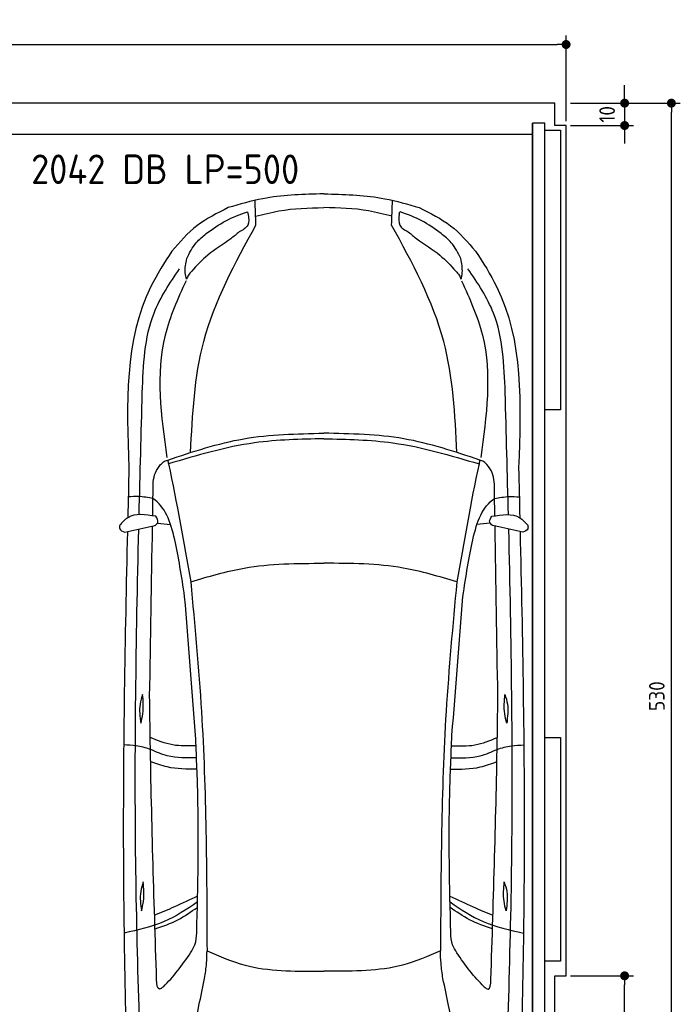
# Model space of a CAD drawing. Header units: millimetres. Extents: x -20 to 5811, y -1049 to 5673.
# Tile 3 of 3: x 2856 to 5811, y 1273 to 5673. Entities that reach past the tile are written whole.
import ezdxf

# ---------------------------------------------------------------- set-up
doc = ezdxf.new("R2010")
doc.units = ezdxf.units.MM
for name, color, linetype in [('4', 3, 'Continuous'), ('5', 3, 'Continuous'), ('car', 10, 'Continuous')]:
    doc.layers.add(name, color=color, linetype=linetype)
doc.styles.get("Standard").update_dxf_attribs({"font": 'ISOCP.SHX'})
doc.dimstyles.new('GEN-ISO', dxfattribs={"dimscale": 20, "dimtxt": 3.5, "dimasz": 2, "dimexe": 2, "dimexo": 1, "dimgap": 1.5, "dimtad": 1, "dimdec": 1, "dimdsep": 46, "dimtxsty": 'Standard', "dimblk": 'PUNKT', "dimcen": 2, "dimclrd": 256, "dimclre": 256, "dimclrt": 2, "dimadec": 0, "dimazin": 0, "dimtp": 0.1, "dimtm": 0.1, "dimtfac": 0.71, "dimtdec": 1, "dimtmove": 2, "dimatfit": 3, "dimldrblk": 'PUNKT', "dimfxl": 0, "dimtolj": 1, "dimarcsym": 0})

# ---------------------------------------------------------------- blocks, each defined once
blk = doc.blocks.new('PUNKT')
at = {"layer": '4', "color": 0, "linetype": 'ByBlock'}
blk.add_line((-0.5, 0), (-1, 0), dxfattribs=at)
at = {"layer": '4', "color": 0, "linetype": 'ByBlock', "const_width": 0.5}
blk.add_lwpolyline([(-0.25, 0, 1), (0.25, 0, 1)], format="xyb", close=True, dxfattribs=at)
blk = doc.blocks.new('*D5')
at = {"layer": '5', "lineweight": -2}
for p, q in [((5320, 5300), (5810.6, 5300)), ((5770.6, 40), (5770.6, 5260)), ((5270, 0), (5810.6, 0))]:
    blk.add_line(p, q, dxfattribs=at)
at = {"layer": 'DEFPOINTS', "color": 0}
for p in [(5300, 5300), (5770.6, 5300), (5250, 0)]:
    blk.add_point(p, dxfattribs=at)
at = {"layer": '5', "lineweight": -2, "xscale": 40, "yscale": 40, "zscale": 40}
for p, rotation in [((5770.6, 5300), 90), ((5770.6, 0), 270)]:
    blk.add_blockref('PUNKT', p, dxfattribs=dict(at, rotation=rotation))
at = {"layer": '5', "color": 2, "insert": (5705.6, 2650), "char_height": 70, "attachment_point": 5, "rotation": 90}
blk.add_mtext('\\A1;530', dxfattribs=at)
blk = doc.blocks.new('*D6')
at = {"layer": '5', "lineweight": -2}
for p, q in [((5320, 1400), (5601.5, 1400)), ((5561.5, 40), (5561.5, 1360)), ((5270, 0), (5601.5, 0))]:
    blk.add_line(p, q, dxfattribs=at)
at = {"layer": 'DEFPOINTS', "color": 0}
for p in [(5300, 1400), (5561.5, 1400), (5250, 0)]:
    blk.add_point(p, dxfattribs=at)
at = {"layer": '5', "lineweight": -2, "xscale": 40, "yscale": 40, "zscale": 40}
for p, rotation in [((5561.5, 1400), 90), ((5561.5, 0), 270)]:
    blk.add_blockref('PUNKT', p, dxfattribs=dict(at, rotation=rotation))
at = {"layer": '5', "color": 2, "insert": (5496.5, 700), "char_height": 70, "attachment_point": 5, "rotation": 90}
blk.add_mtext('\\A1;140', dxfattribs=at)
blk = doc.blocks.new('*D3')
at = {"layer": '5', "lineweight": -2}
for p, q in [((5561.5, 5340), (5561.5, 5380)), ((5320, 5300), (5601.5, 5300)), ((5561.5, 5300), (5561.5, 5200)), ((5320, 5200), (5601.5, 5200)), ((5561.5, 5160), (5561.5, 5120))]:
    blk.add_line(p, q, dxfattribs=at)
at = {"layer": 'DEFPOINTS', "color": 0}
for p in [(5300, 5300), (5300, 5200), (5561.5, 5200)]:
    blk.add_point(p, dxfattribs=at)
at = {"layer": '5', "lineweight": -2, "xscale": 40, "yscale": 40, "zscale": 40}
for p, rotation in [((5561.5, 5300), 270), ((5561.5, 5200), 90)]:
    blk.add_blockref('PUNKT', p, dxfattribs=dict(at, rotation=rotation))
at = {"layer": '5', "color": 2, "insert": (5483.2, 5250), "char_height": 70, "attachment_point": 5, "rotation": 90}
blk.add_mtext('\\A1;10', dxfattribs=at)
blk = doc.blocks.new('*D4')
at = {"layer": '5', "lineweight": -2}
for p, q in [((0, 5220), (0, 5602.1)), ((5300, 5220), (5300, 5602.1)), ((40, 5562.1), (5260, 5562.1))]:
    blk.add_line(p, q, dxfattribs=at)
at = {"layer": 'DEFPOINTS', "color": 0}
for p in [(5300, 5562.1), (0, 5200), (5300, 5200)]:
    blk.add_point(p, dxfattribs=at)
at = {"layer": '5', "lineweight": -2, "xscale": 40, "yscale": 40, "zscale": 40, "rotation": 180}
blk.add_blockref('PUNKT', (0, 5562.1), dxfattribs=at)
at = {"layer": '5', "lineweight": -2, "xscale": 40, "yscale": 40, "zscale": 40}
blk.add_blockref('PUNKT', (5300, 5562.1), dxfattribs=at)
at = {"layer": '5', "color": 2, "insert": (2650, 5627.1), "char_height": 70, "attachment_point": 5}
blk.add_mtext('530', dxfattribs=at)

msp = doc.modelspace()

# ---------------------------------------------------------------- linework, layer by layer
msp.add_line((5150, 5160), (150, 5160))
msp.add_lwpolyline([(50, 5300), (50, 5200), (0, 5200), (0, 1400), (50, 1400), (50, 0), (5250, 0), (5250, 1400), (5300, 1400), (5300, 5200), (5250, 5200), (5250, 5300)], close=True)
for points in [[(150, 30), (5150, 30), (5150, 5210)], [(5205, 5210), (5150, 5210), (5150, 30), (5177.5, 30)], [(5205, 250), (5205, 5210)], [(5205, 5180), (5275, 5180), (5275, 3930), (5205, 3930)], [(5205, 2465), (5275, 2465), (5275, 1465), (5205, 1465)]]:
    msp.add_lwpolyline(points)
at = {"layer": 'car'}
for p, q in [((4216.18, 4894.53), (4198.26, 4894.19)), ((4216.18, 4894.53), (4234.11, 4894.19)), ((3472.47, 3423.43), (3531.04, 3417.06)), ((4959.85, 3423.41), (4901.28, 3417.04)), ((4193.3, 1420.43), (4216.13, 1420.43)), ((4238.97, 1420.42), (4216.13, 1420.43))]:
    msp.add_line(p, q, dxfattribs=at)
for points in [[(4198.26, 4894.19), (3943.79, 4873.03), (3788.9, 4832.98)], [(4234.11, 4894.19), (4488.57, 4873.03), (4643.46, 4832.97)], [(3912.63, 4755.42), (3908.88, 4865.67)], [(4519.73, 4755.41), (4523.48, 4865.66)], [(3788.9, 4832.98), (3648.83, 4751.56), (3537.16, 4638.85)], [(3690.89, 4717.04), (3777.77, 4773.78), (3874.73, 4814.54)], [(3878.75, 4803.26), (3876.04, 4754.85), (3838.16, 4724.72)], [(3878.75, 4803.26), (3876.8, 4811.85), (3874.73, 4814.54)], [(3911.31, 4794.25), (4015.68, 4818.55), (4216.18, 4833.4)], [(4521.05, 4794.24), (4416.69, 4818.55), (4216.18, 4833.4)], [(4553.62, 4803.25), (4556.32, 4754.84), (4594.2, 4724.71)], [(4553.62, 4803.25), (4555.56, 4811.84), (4557.64, 4814.53)], [(4741.47, 4717.02), (4654.6, 4773.77), (4557.64, 4814.53)], [(4643.46, 4832.97), (4783.53, 4751.54), (4895.2, 4638.83)], [(3620.76, 3738.63), (3679.58, 4234.95), (3912.63, 4755.42)], [(4811.57, 3738.62), (4752.77, 4234.93), (4519.73, 4755.41)], [(3603.28, 4605.25), (3646.12, 4676.39), (3690.89, 4717.04)], [(3838.16, 4724.72), (3800.44, 4693.95), (3697.3, 4620.58), (3625.58, 4549.19)], [(4594.2, 4724.71), (4631.92, 4693.93), (4735.06, 4620.56), (4806.77, 4549.17)], [(4829.08, 4605.24), (4786.24, 4676.38), (4741.47, 4717.02)], [(3537.16, 4638.85), (3443.22, 4480.36), (3344.88, 3669.85)], [(4895.2, 4638.83), (4989.14, 4480.34), (5087.45, 3669.83)], [(3602.37, 4512.78), (3596.98, 4542.09), (3603.28, 4605.25)], [(4829.98, 4512.76), (4835.38, 4542.07), (4829.08, 4605.24)], [(3404.76, 4006.42), (3457.31, 4362.13), (3571.19, 4560.09)], [(3625.58, 4549.19), (3610.62, 4531.16), (3602.37, 4512.78)], [(4806.77, 4549.17), (4821.73, 4531.14), (4829.98, 4512.76)], [(5027.58, 4006.4), (4975.04, 4362.11), (4861.16, 4560.07)], [(3600.21, 4506.35), (3506.69, 4262.88), (3514.15, 3716.09)], [(4832.15, 4506.33), (4925.66, 4262.86), (4918.18, 3716.07)], [(3518.32, 3704.93), (3858.44, 3800.02), (4216.17, 3824.86)], [(4216.17, 3800.33), (3906.81, 3781.85), (3521.96, 3687.99)], [(4914.01, 3704.91), (4573.89, 3800.01), (4216.17, 3824.86)], [(4216.17, 3800.33), (4525.52, 3781.84), (4910.37, 3687.97)], [(3486.75, 3685.6), (3499.82, 3697.02), (3518.32, 3704.93)], [(3518.32, 3704.93), (3521.96, 3687.99), (3621.1, 3160.29)], [(4914.01, 3704.91), (4910.37, 3687.97), (4811.21, 3160.27)], [(4945.58, 3685.58), (4932.52, 3697), (4914.01, 3704.91)], [(3452.99, 3564.98), (3463.34, 3647.97), (3486.75, 3685.6)], [(4979.34, 3564.96), (4968.99, 3647.95), (4945.58, 3685.58)], [(3452.45, 3532.48), (3387.37, 3541.99), (3341.83, 3539.97)], [(4979.88, 3532.46), (5044.96, 3541.96), (5090.5, 3539.95)], [(3465.17, 3453.68), (3339.68, 3447.42), (3303.77, 3414.33)], [(3461.27, 3412.66), (3474.11, 3426.73), (3465.17, 3453.68)], [(4971.05, 3412.63), (4958.22, 3426.71), (4967.16, 3453.65)], [(4967.16, 3453.65), (5092.65, 3447.39), (5128.56, 3414.3)], [(3303.77, 3414.33), (3303.77, 3398.13), (3325.99, 3383.33)], [(3325.99, 3383.33), (3433.58, 3406.41), (3461.27, 3412.66)], [(5106.34, 3383.3), (4998.75, 3406.38), (4971.05, 3412.63)], [(5128.56, 3414.3), (5128.56, 3398.1), (5106.34, 3383.3)], [(3621.1, 3160.29), (3860.54, 3222.28), (4216.16, 3243.66)], [(4811.21, 3160.27), (4571.78, 3222.27), (4216.16, 3243.66)], [(3621.1, 3160.29), (3669.01, 2580.65), (3694.1, 1511.63)], [(4811.21, 3160.27), (4763.29, 2580.64), (4738.17, 1511.61)], [(3642.75, 2476.06), (3594.12, 3095.41)], [(4789.55, 2476.05), (4838.2, 3095.39)], [(3406.25, 2657.5), (3394.67, 2614.28), (3398.13, 2528.98)], [(3398.13, 2528.98), (3407.13, 2571.44), (3406.25, 2657.5)], [(3468.73, 1383.42), (3439.84, 2481.49), (3437.64, 2647.67)], [(4963.54, 1383.4), (4992.46, 2481.47), (4994.66, 2647.65)], [(5034.17, 2528.96), (5025.17, 2571.41), (5026.05, 2657.47)], [(5026.05, 2657.47), (5037.63, 2614.25), (5034.17, 2528.96)], [(3644.91, 2427.91), (3540.51, 2431.98), (3440.08, 2465.4)], [(3648.3, 1592.81), (3652.8, 2213.98), (3642.75, 2476.06)], [(4783.97, 1592.79), (4779.49, 2213.97), (4789.55, 2476.05)], [(4787.39, 2427.9), (4891.79, 2431.96), (4992.21, 2465.38)], [(3440.95, 2411.93), (3377.26, 2428.36), (3321.54, 2431.61)], [(4991.34, 2411.91), (5055.04, 2428.33), (5110.76, 2431.58)], [(3647.24, 2374.3), (3516.22, 2383.12), (3440.95, 2411.93)], [(4785.06, 2374.28), (4916.07, 2383.1), (4991.34, 2411.91)], [(3649.28, 2323.64), (3516.04, 2333.29), (3441.92, 2357.41)], [(4783.01, 2323.62), (4916.25, 2333.27), (4990.37, 2357.39)], [(3409.14, 1819.38), (3397.56, 1776.16), (3401.02, 1690.86)], [(3401.02, 1690.86), (3410.02, 1733.32), (3409.14, 1819.38)], [(5031.26, 1690.84), (5022.26, 1733.3), (5023.14, 1819.36)], [(5023.14, 1819.36), (5034.72, 1776.13), (5031.26, 1690.84)], [(3651.39, 1730.04), (3503.07, 1642.41), (3323.13, 1591)], [(3651.92, 1756.04), (3548.41, 1707.95), (3459.65, 1670.8)], [(4780.36, 1756.03), (4883.87, 1707.94), (4972.63, 1670.78)], [(4780.89, 1730.02), (4929.2, 1642.39), (5109.14, 1590.97)], [(3461.56, 1609.32), (3564.02, 1650.7), (3650.87, 1705.94)], [(4970.72, 1609.3), (4868.26, 1650.68), (4781.4, 1705.92)], [(3620.66, 1502.8), (3639.73, 1538.74), (3648.3, 1592.81)], [(4811.61, 1502.79), (4792.54, 1538.72), (4783.97, 1592.79)], [(3683.12, 1388.47), (3691.82, 1456.12), (3694.1, 1511.63)], [(3694.1, 1511.63), (3864.15, 1447.95), (4193.3, 1420.43)], [(4738.17, 1511.61), (4568.12, 1447.94), (4238.97, 1420.42)], [(4749.15, 1388.46), (4740.45, 1456.1), (4738.17, 1511.61)], [(3499.34, 1350.97), (3481, 1340.78), (3468.73, 1383.42)], [(3592.88, 962), (3658.02, 1267.02), (3683.12, 1388.47)], [(4839.37, 961.98), (4774.24, 1267.01), (4749.15, 1388.46)], [(4932.93, 1350.95), (4951.26, 1340.75), (4963.54, 1383.4)]]:
    msp.add_spline(points, degree=3, dxfattribs=at)
for points in [[(3390.46, 3461.09), (3394.9, 3642.87), (3399.83, 3824.65), (3404.76, 4006.42)], [(5041.87, 3461.07), (5037.43, 3642.85), (5032.51, 3824.62), (5027.58, 4006.4)], [(3344.88, 3669.85), (3343.13, 3595.71), (3341.39, 3521.56), (3339.68, 3447.42)], [(5087.45, 3669.83), (5089.2, 3595.68), (5090.94, 3521.54), (5092.65, 3447.39)], [(3451.16, 3455.9), (3451.77, 3492.26), (3452.38, 3528.62), (3452.99, 3564.98)], [(4981.16, 3455.88), (4980.55, 3492.24), (4979.95, 3528.6), (4979.34, 3564.96)], [(3437.64, 2647.67), (3441.89, 2901.84), (3446.15, 3156.02), (3450.4, 3410.19)], [(4994.66, 2647.65), (4990.42, 2901.82), (4986.17, 3156), (4981.93, 3410.17)]]:
    msp.add_open_spline(points, degree=3, dxfattribs=at)
for points, knots in [([(3594.12, 3095.41), (3580.44, 3184.88), (3551.5, 3374.23), (3507.25, 3496.41), (3452.45, 3532.48)], [0, 0, 0, 0, 271.1433691, 573.8124327, 573.8124327, 573.8124327, 573.8124327]), ([(4838.2, 3095.39), (4851.88, 3184.86), (4880.83, 3374.21), (4925.08, 3496.39), (4979.88, 3532.46)], [0, 0, 0, 0, 271.1433691, 573.8124327, 573.8124327, 573.8124327, 573.8124327]), ([(3412.62, 616.28), (3396.75, 1047.28), (3362.63, 1973.87), (3377.11, 2900.83), (3388.9, 3396.64)], [0, 0, 0, 0, 1293.6136458, 2781.0913078, 2781.0913078, 2781.0913078, 2781.0913078]), ([(5019.63, 616.26), (5035.51, 1047.26), (5069.65, 1973.85), (5055.2, 2900.8), (5043.42, 3396.62)], [0, 0, 0, 0, 1293.6136458, 2781.0913078, 2781.0913078, 2781.0913078, 2781.0913078]), ([(3338.26, 3385.91), (3327.34, 2906.83), (3310.27, 2011.28), (3331.3, 1115.76), (3341.08, 699.3)], [283.9698587, 283.9698587, 283.9698587, 283.9698587, 1721.3370464, 2970.9050259, 2970.9050259, 2970.9050259, 2970.9050259]), ([(5094.06, 3385.88), (5104.97, 2906.81), (5122.01, 2011.25), (5100.96, 1115.74), (5091.17, 699.28)], [283.9698587, 283.9698587, 283.9698587, 283.9698587, 1721.3370464, 2970.9050259, 2970.9050259, 2970.9050259, 2970.9050259]), ([(3499.34, 1350.97), (3521.26, 1373.91), (3565.21, 1421.68), (3601.89, 1475.34), (3620.66, 1502.8)], [34.3542142, 34.3542142, 34.3542142, 34.3542142, 129.366936, 229.0092112, 229.0092112, 229.0092112, 229.0092112]), ([(4932.93, 1350.95), (4911.01, 1373.89), (4867.06, 1421.66), (4830.38, 1475.32), (4811.61, 1502.79)], [34.3542142, 34.3542142, 34.3542142, 34.3542142, 129.366936, 229.0092112, 229.0092112, 229.0092112, 229.0092112])]:
    msp.add_open_spline(points, degree=3, knots=knots, dxfattribs=at)

# ---------------------------------------------------------------- texts
msp.add_text('2042 DB LP=500', height=132).set_placement((2907.49, 4938.68))

# ---------------------------------------------------------------- dimensions: what is measured, and where the dimension line sits
at = {"layer": '5'}
dim = msp.add_linear_dim(base=(5300, 5562.06), p1=(0, 5200), p2=(5300, 5200), dimstyle='GEN-ISO', override={"dimlfac": 0.1, "dimtolj": 0}, dxfattribs=at)
dim.commit()
dim.dimension.update_dxf_attribs({"geometry": '*D4', "text_midpoint": (2650, 5627.06)})
dim = msp.add_linear_dim(base=(5561.5, 5200), p1=(5300, 5300), p2=(5300, 5200), angle=90, dimstyle='GEN-ISO', override={"dimlfac": 0.1}, dxfattribs=at)
dim.commit()
dim.dimension.update_dxf_attribs({"geometry": '*D3', "text_midpoint": (5483.21, 5250), "dimtype": 160})
for base, p2, picture, middle in [((5770.6, 5300), (5300, 5300), '*D5', (5705.6, 2650)), ((5561.5, 1400), (5300, 1400), '*D6', (5496.5, 700))]:
    dim = msp.add_linear_dim(base=base, p1=(5250, 0), p2=p2, angle=270, dimstyle='GEN-ISO', override={"dimlfac": 0.1}, dxfattribs=at)
    dim.commit()
    dim.dimension.update_dxf_attribs({"geometry": picture, "text_midpoint": middle})

doc.saveas('drawing.dxf')
